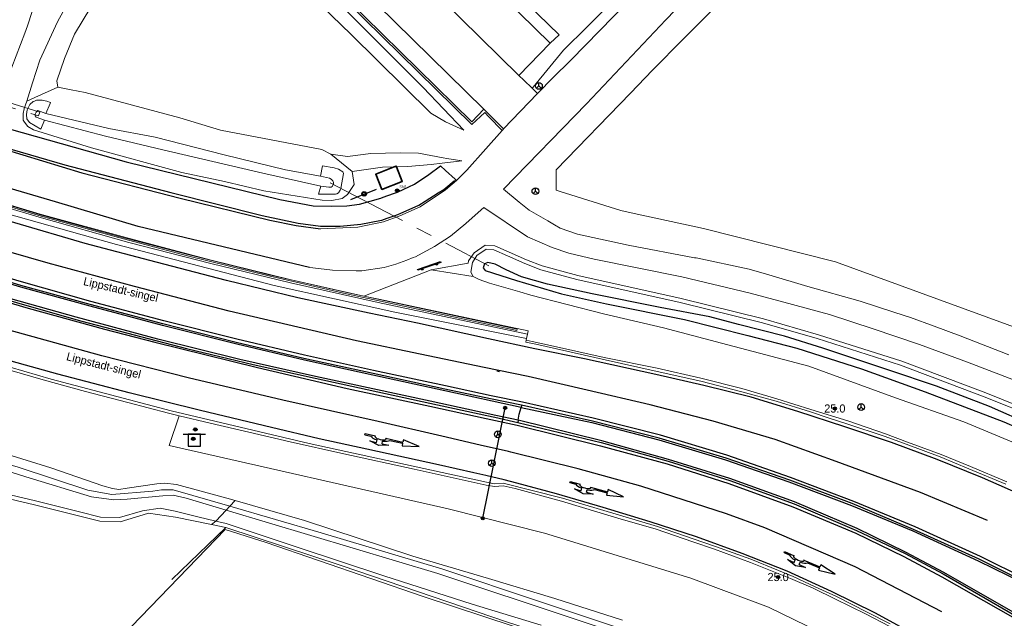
# Model space of a CAD drawing. Header units: metres. Extents: x 169249 to 194689, y 406250 to 412203.
# Tile 16 of 256: x 169779 to 169900, y 406984 to 407058. Entities that reach past the tile are written whole.
import ezdxf
from ezdxf.enums import TextEntityAlignment as Align

# ---------------------------------------------------------------- set-up
doc = ezdxf.new("R2010")
doc.units = ezdxf.units.M
doc.linetypes.add('BGT_NLCS_N264$0$AM-AS', pattern=[16, 10, -2, 2, -2])
doc.layers.get('0').update_dxf_attribs({"linetype": 'CONTINUOUS'})
for name, color, linetype, lineweight in [('BGT_NLCS_N264$0$B-WE-AM-AS_KUNSTWERK_DUIKER-GV', 252, 'BGT_NLCS_N264$0$AM-AS', 18), ('BGT_NLCS_N264$0$B-WE-GW-TALUD_KRUIN-G', 252, 'CONTINUOUS', 18), ('BGT_NLCS_N264$0$B-WE-GW-TALUD_TEEN-G', 252, 'CONTINUOUS', 18), ('BGT_NLCS_N264$0$B-WE-GW-WATERGANG_INSTEEK-G', 252, 'CONTINUOUS', 18), ('BGT_NLCS_N264$0$B-WE-GW-WATERGANG_SLOOT_BODEM-G', 252, 'CONTINUOUS', 18), ('BGT_NLCS_N264$0$B-WE-IE-TERREINAFSCHEIDING_KUNSTMATIG_HEKWERK-G', 252, 'BGT_NLCS_N264$0$IE-TERREINAFSCHEIDING-KUNSTMATIG', 18), ('BGT_NLCS_N264$0$B-WE-KW-KUNSTWERK_GELUIDSWERING_SCHERM-G', 252, 'CONTINUOUS', 18), ('BGT_NLCS_N264$0$B-WE-OG-BREUKLIJN-G', 252, 'CONTINUOUS', 18), ('BGT_NLCS_N264$0$B-WE-OG-TOPOGRAFIE_BEBOUWING-G', 252, 'CONTINUOUS', 35), ('BGT_NLCS_N264$0$B-WE-OG-TOPOGRAFIE_CULTUURSCHEIDING-G', 252, 'CONTINUOUS', 18), ('BGT_NLCS_N264$0$B-WE-OG-TOPOGRAFIE_TERREIN_GROEN_BOS-GV', 252, 'CONTINUOUS', 18), ('BGT_NLCS_N264$0$B-WE-OG-TOPOGRAFIE_TERREIN_ONBEGROEID-GV', 252, 'CONTINUOUS', 18), ('BGT_NLCS_N264$0$B-WE-OG-TOPOGRAFIE_WATER-GV', 252, 'CONTINUOUS', 18), ('BGT_NLCS_N264$0$B-WE-OG-TOPOGRAFIE_WEG_BERM-GV', 252, 'CONTINUOUS', 18), ('BGT_NLCS_N264$0$B-WE-OG-TOPOGRAFIE_WEG_PARKEERPLAATS-G', 252, 'CONTINUOUS', 18), ('BGT_NLCS_N264$0$B-WE-OG-TOPOGRAFIE_WEG_VERHARD-G', 252, 'CONTINUOUS', 18), ('BGT_NLCS_N264$0$B-WE-VW-BEWEGWIJZERING_DRAAGCONSTRUCTIE-S', 252, 'CONTINUOUS', 25), ('BGT_NLCS_N264$0$B-WE-VW-MARKERING_PIJL-S', 252, 'CONTINUOUS', 25), ('BGT_NLCS_N264$0$B-WE-VW-VERKEERSTEKEN_BORD-S', 252, 'CONTINUOUS', 25), ('X-XX-AL-REFERENTIE-G', 7, 'CONTINUOUS', 18)]:
    doc.layers.add(name, color=color, linetype=linetype, lineweight=lineweight)
for name, color, linetype in [('BGT_NLCS_N264$0$B-WE-IE-MEUBILAIR_WEGMEUBILAIR-S', 252, 'CONTINUOUS'), ('BGT_NLCS_N264$0$B-WE-IE-TERREINAFSCHEIDING_KUNSTMATIG_HEKWERK_RASTER-G', 252, 'CONTINUOUS'), ('BGT_NLCS_N264$0$B-WE-OG-TOPOGRAFIE_WATER_SLOOT-GV', 252, 'CONTINUOUS'), ('BGT_NLCS_N264$0$B-WE-OG-TOPOGRAFIE_WEG_RIJWEG-G', 252, 'CONTINUOUS'), ('BGT_NLCS_N264$0$B-WE-OG-TOPOGRAFIE_WEG_VERKEERSEILAND-GV', 252, 'CONTINUOUS'), ('BGT_NLCS_N264$0$B-WE-OG-TOPOGRAFIE_WEG_VOETPAD-G', 252, 'CONTINUOUS'), ('BGT_NLCS_N264$0$B-WE-VH-KANTOPSLUITING-G', 252, 'CONTINUOUS'), ('BGT_NLCS_N264$0$B-WE-VW-BEWEGWIJZERING_DRAAGCONSTRUCTIE_PORTAAL_POER-G', 252, 'CONTINUOUS'), ('BGT_NLCS_N264$0$B-WE-VW-MARKERING-G', 252, 'CONTINUOUS'), ('BGT_NLCS_N264$0$B-WE-VW-VERKEERSTEKEN_DRAAGCONSTRUCTIE-S', 252, 'CONTINUOUS'), ('BGT_NLCS_N264$0$Label_Openbareruimte', 252, 'CONTINUOUS'), ('BGT_NLCS_N264$0$Label_Puntobject', 252, 'CONTINUOUS')]:
    doc.layers.add(name, color=color, linetype=linetype)
doc.styles.add('BGT_NLCS_N264$0$NLCS-ISO', font='NLCS-ISO.ttf')
doc.styles.add('BGT_NLCS_N264$0$STANDARD', font='txt')
doc.linetypes.add('BGT_NLCS_N264$0$IE-TERREINAFSCHEIDING-KUNSTMATIG', pattern='A,4,[82,NLCS.SHX,S=0.75,R=90,X=0,Y=0],4,-2', length=10)

# ---------------------------------------------------------------- blocks, each defined once
blk = doc.blocks.new('BGT_NLCS_N264$0$SIE-WEG_WEGWIJZER-SO')
for q in [(-0.29, -0.29), (0, 0.41), (0.29, -0.29)]:
    blk.add_line((0, 0), q)
blk.add_circle((0, 0), 0.413)
blk = doc.blocks.new('BGT_NLCS_N264$0$SIE-WEG_SCHRIKHEK')
for points in [[(-1.125, 0), (-1.125, 0.1), (-1.5, 0.1), (-1.5, 0)], [(-0.375, 0), (-0.375, 0.1), (-0.75, 0.1), (-0.75, 0)], [(0.375, 0.1), (0, 0.1), (0, 0), (0.375, 0)], [(1.125, 0), (1.125, 0.1), (0.75, 0.1), (0.75, 0)]]:
    blk.add_hatch(color=0).paths.add_polyline_path(points)
at = {"color": 0}
for p, q in [((-1.125, 0), (-1.125, 0.1)), ((-0.75, 0), (-0.75, 0.1)), ((-0.375, 0), (-0.375, 0.1)), ((0, 0.1), (0, 0)), ((0.375, 0.1), (0.375, 0)), ((0.75, 0.1), (0.75, 0)), ((1.125, 0.1), (1.125, 0))]:
    blk.add_line(p, q, dxfattribs=at)
at = {"flags": 128}
for points in [[(-1.5, 0.1), (1.5, 0.1), (1.5, 0), (-1.5, 0)], [(-1.0125, 0.1), (-1.0125, 0.25), (-0.8625, 0.25), (-0.8625, 0.1)], [(0.8625, 0.1), (0.8625, 0.25), (1.0125, 0.25), (1.0125, 0.1)]]:
    blk.add_lwpolyline(points, close=True, dxfattribs=at)
blk = doc.blocks.new('BGT_NLCS_N264$0$SIE-WEG_RECLAMEZUIL-SO')
for p, q in [((-0.194425, 0.194425), (0.194425, 0.194425)), ((-0.194425, -0.194425), (-0.194425, 0.194425)), ((0.194425, -0.194425), (0.194425, 0.194425)), ((-0.194425, -0.194425), (0.194425, -0.194425))]:
    blk.add_line(p, q)
blk.add_circle((0, 0), 0.275)
at = {"style": 'BGT_NLCS_N264$0$NLCS-ISO'}
blk.add_text('R', height=0.275, dxfattribs=at).set_placement((0, 0), align=Align.MIDDLE_CENTER)
blk = doc.blocks.new('BGT_NLCS_N264$0$SVW-VERKEERSTEKEN_BORD_ANWB-SO')
blk.add_line((-1.375, 0), (1.375, 0))
at = {"flags": 128}
blk.add_lwpolyline([(-0.75, 0), (-0.75, -1.5), (0.75, -1.5), (0.75, 0)], close=True, dxfattribs=at)
blk = doc.blocks.new('BGT_NLCS_N264$0$SIE-WEG_STRAATNAAMBORD_PAAL-SO')
blk.add_line((-0.3, 0), (0.3, 0))
for radius in [0.2, 0.0745]:
    blk.add_circle((0, 0), radius)
at = {"style": 'BGT_NLCS_N264$0$NLCS-ISO'}
blk.add_attdef('STRAATNAAMBORD', (0.28, 0.29), '', height=0.35, dxfattribs=at)
blk = doc.blocks.new('BGT_NLCS_N264$0$B-SVW-MARKERING_PIJL_ROTONDE_RD_RA_6.80')
for p, q in [((0, 0.07), (1.29, 0.07)), ((0, -0.07), (0, 0.07)), ((2.61, 0.07), (4.75, 0.07)), ((4.75, 0.37), (4.75, 0.07)), ((6.8, 0), (4.75, 0.37)), ((0, -0.07), (0.77, -0.07)), ((1.95, -0.98), (0.75, -0.68)), ((0.75, -0.68), (1.6, -0.68)), ((1.6, -0.68), (1.6, -0.36)), ((3.15, -0.68), (1.95, -0.98)), ((2.3, -0.68), (2.3, -0.36)), ((2.3, -0.68), (3.15, -0.68)), ((3.13, -0.07), (4.75, -0.07)), ((4.75, -0.38), (6.8, 0)), ((4.75, -0.07), (4.75, -0.38))]:
    blk.add_line(p, q)
for major_axis, ratio, start_param, end_param in [((-0.7, 0), 0.321429, 5.943348, 9.764615), ((-1.2, 0), 0.3125, 6.484543, 7.558013), ((-1.2, 0), 0.3125, 8.14995, 9.22342)]:
    blk.add_ellipse((1.95, 0), major_axis=major_axis, ratio=ratio, start_param=start_param, end_param=end_param)
blk = doc.blocks.new('BGT_NLCS_N264$0$SIE-WEG_PAAL_ALGEMEEN_TYPE_02-SO')
at = {"ltscale": 0.5}
h = blk.add_hatch(color=256, dxfattribs=at)
h.paths.add_polyline_path([(0, 0), (0.1875, 0, 0.41421356), (0, 0.1875)])
h.paths.add_polyline_path([(0, -0.1875), (0, 0), (-0.1875, 0, 0.41421356)])
for p, q in [((-0.1875, 0), (0.1875, 0)), ((0, -0.1875), (0, 0.1875))]:
    blk.add_line(p, q, dxfattribs=at)
blk.add_circle((0, 0), 0.1875, dxfattribs=at)
blk = doc.blocks.new('BGT_NLCS_N264$0$SIE-WEG_VERKEERSBORD_PAAL-SO')
blk.add_line((-0.3, 0), (0.3, 0))
for radius in [0.2, 0.0745]:
    blk.add_circle((0, 0), radius)
blk = doc.blocks.new('BGT_NLCS_N264$0$SIE-WEG_PAAL_ALGEMEEN_TYPE_01-SO')
h = blk.add_hatch(color=256)
edge = h.paths.add_edge_path()
edge.add_arc((0, 0), 0.188, 0, 360)
at = {"ltscale": 0.5}
blk.add_circle((0, 0), 0.188, dxfattribs=at)
blk = doc.blocks.new('BGT_NLCS_N264')
at = {"layer": 'BGT_NLCS_N264$0$B-WE-AM-AS_KUNSTWERK_DUIKER-GV'}
blk.add_line((169817.39, 407037.89, 10.4), (169836.86, 407027.69, 10.39), dxfattribs=at)
blk.add_polyline3d([(169781.72, 407046.57, 9.83), (169750.17, 407056.18, 9.58), (169750.03, 407055.7, 9.58), (169781.57, 407046.09, 9.83), (169781.72, 407046.57, 9.83)], dxfattribs=at)
at = {"layer": 'BGT_NLCS_N264$0$B-WE-GW-TALUD_KRUIN-G'}
for points in [[(169833.8, 407044.34, 12.52), (169831.54, 407045.36, 13.12), (169829.74, 407046.41, 13.42), (169819.92, 407056.13, 13.5), (169797.55, 407077.72, 13.47), (169796.4, 407078.75, 13.36), (169795.9, 407079.18, 13.29), (169795.57, 407079.1, 13.3), (169790.94, 407064.41, 13.06), (169788.93, 407061.04, 12.78), (169785.99, 407056.11, 12.36), (169784.77, 407053.16, 12.33), (169783.82, 407050.41, 12.22), (169783.95, 407049.63, 12.19)], [(169833.54, 407040.58, 12.06), (169831.68, 407040.87, 12.38), (169831.25, 407040.93, 12.45), (169828.22, 407041.51, 12.81), (169825.97, 407041.58, 12.92), (169822.38, 407041.47, 12.66), (169819.49, 407041.11, 12.36), (169817.46, 407041.4, 12.14)]]:
    blk.add_polyline3d(points, dxfattribs=at)
at = {"layer": 'BGT_NLCS_N264$0$B-WE-GW-TALUD_TEEN-G'}
blk.add_line((169825.23, 407039.83, 11.95), (169825.53, 407039.84, 11.96), dxfattribs=at)
for points in [[(169794.23, 407081.32, 12.49), (169794.56, 407081.74, 12.53), (169795.16, 407082.51, 12.59), (169795.66, 407082.45, 12.6), (169796.44, 407081.99, 12.6), (169815.82, 407062.58, 12.61), (169828.79, 407049.6, 12.57), (169833.8, 407044.34, 12.52)], [(169780.13, 407047.92, 11.12), (169780.85, 407050.17, 11.13), (169781.73, 407052.95, 11.22), (169783.91, 407057.63, 11.33), (169785.05, 407059.72, 11.4)], [(169825.53, 407039.84, 11.96), (169826.92, 407039.87, 12.02), (169829.76, 407040.14, 12.1), (169831.11, 407040.3, 12.09), (169833.54, 407040.58, 12.06)], [(169820.08, 407039.28, 11.77), (169823.82, 407039.79, 11.9), (169825.23, 407039.83, 11.95)]]:
    blk.add_polyline3d(points, dxfattribs=at)
at = {"layer": 'BGT_NLCS_N264$0$B-WE-GW-WATERGANG_INSTEEK-G'}
for p, q in [((169816.34, 407041.95, 12.3), (169817.46, 407041.4, 12.14)), ((169817.46, 407041.4, 12.14), (169820.08, 407039.28, 11.77))]:
    blk.add_line(p, q, dxfattribs=at)
for points in [[(169780.13, 407047.92, 11.12), (169781.13, 407048.36, 11.39), (169783.95, 407049.63, 12.19)], [(169783.95, 407049.63, 12.19), (169785.57, 407049.31, 12.31), (169787.28, 407048.98, 12.44), (169798.92, 407045.85, 12.39), (169803.93, 407044.34, 12.36), (169816.34, 407041.95, 12.3)], [(169820.08, 407039.28, 11.77), (169820.31, 407037.69, 11.73), (169819.52, 407036.43, 11.73), (169818.83, 407035.97, 11.72), (169817.6, 407035.7, 11.72), (169816.4, 407035.74, 11.67), (169809.25, 407036.89, 11.51), (169804.4, 407038.04, 11.45), (169799.16, 407039.15, 11.33), (169788.08, 407042.18, 11.22), (169780.94, 407044.39, 11.09), (169780.24, 407044.78, 11.05), (169779.85, 407045.33, 10.99), (169779.67, 407045.57, 10.97), (169779.67, 407046.07, 10.94), (169779.67, 407046.39, 10.92), (169779.8, 407046.96, 10.94), (169779.82, 407047.02, 10.95), (169780.13, 407047.92, 11.12)]]:
    blk.add_polyline3d(points, dxfattribs=at)
at = {"layer": 'BGT_NLCS_N264$0$B-WE-GW-WATERGANG_SLOOT_BODEM-G'}
blk.add_line((169804.59, 406997.69, 10.32), (169805.04, 406998.16, 10.42), dxfattribs=at)
for points in [[(169816.18, 407038.71, 10.55), (169811.9, 407039.49, 10.55), (169804.37, 407041.32, 10.54), (169795.88, 407043.49, 10.42), (169790.22, 407044.54, 10.22), (169782.46, 407046.4, 10.12)], [(169782.32, 407045.58, 10.05), (169789.78, 407043.62, 10.16), (169796.83, 407041.92, 10.36), (169809.12, 407039.05, 10.44), (169816.23, 407037.45, 10.53)]]:
    blk.add_polyline3d(points, dxfattribs=at)
at = {"layer": 'BGT_NLCS_N264$0$B-WE-IE-TERREINAFSCHEIDING_KUNSTMATIG_HEKWERK-G'}
for p, q in [((169804.58, 406995.57, 12.39), (169797.94, 406989.18, 12.34)), ((169802.81, 406995.93, 12.39), (169804.58, 406995.57, 12.39))]:
    blk.add_line(p, q, dxfattribs=at)
for points in [[(169879.23, 407074.38, 12.45), (169877.39, 407072.47, 12.45), (169874.55, 407069.68, 12.5), (169872.1, 407067.09, 12.47), (169863.75, 407058.54, 12.34), (169860.77, 407055.54, 12.26), (169856.96, 407051.69, 12.17), (169854.24, 407048.88, 12.06), (169845.13, 407039.49, 11.85), (169845.13, 407039.38, 11.85), (169845.12, 407038.68, 11.84), (169845.1, 407036.97, 11.81), (169845.62, 407036.81, 11.79), (169853.06, 407034.47, 11.57), (169854.71, 407034.11, 11.56), (169863.2, 407032.26, 11.5), (169879.4, 407028.17, 11.67), (169908.21, 407017.65, 11.87)], [(169795.09, 406997.3, 12.4), (169798.39, 406996.84, 12.39), (169802.81, 406995.93, 12.39)], [(169804.58, 406995.57, 12.39), (169818.86, 406990.86, 12.41), (169839.15, 406983.94, 12.54), (169854.9, 406978.85, 12.54), (169861.11, 406976.51, 12.79)]]:
    blk.add_polyline3d(points, dxfattribs=at)
at = {"layer": 'BGT_NLCS_N264$0$B-WE-IE-TERREINAFSCHEIDING_KUNSTMATIG_HEKWERK_RASTER-G'}
blk.add_line((169819.9, 407035.83, 11.9), (169823.07, 407037.11, 12.04), dxfattribs=at)
at = {"layer": 'BGT_NLCS_N264$0$B-WE-KW-KUNSTWERK_GELUIDSWERING_SCHERM-G'}
for points in [[(169841.61, 407019.3, 11.41), (169823.26, 407023.18, 11.05), (169812.5, 407025.58, 10.97), (169802.71, 407027.96, 10.9), (169792.64, 407030.57, 10.68), (169781.65, 407033.66, 10.66), (169768.47, 407037.6, 10.65), (169754.64, 407042.09, 10.64), (169741.73, 407046.62, 10.63), (169736.6, 407048.53, 10.8), (169731.39, 407050.49, 10.63)], [(169768.59, 407037.99, 10.96), (169781.77, 407034.04, 11.1), (169792.75, 407031.05, 11.25), (169802.77, 407028.37, 11.41), (169812.59, 407025.97, 11.57), (169821.52, 407023.98, 11.64)], [(169821.52, 407023.98, 11.64), (169823.35, 407023.58, 11.66), (169839.54, 407020.15, 11.44), (169841.7, 407019.69, 11.41), (169841.61, 407019.3, 11.41)]]:
    blk.add_polyline3d(points, dxfattribs=at)
at = {"layer": 'BGT_NLCS_N264$0$B-WE-OG-BREUKLIJN-G'}
blk.add_polyline3d([(169799.89, 407029.08, 11.78), (169791.43, 407031.3, 11.7), (169781.94, 407033.92, 11.66), (169768.57, 407037.98, 11.66), (169755.48, 407042.19, 11.6), (169750.58, 407043.85, 11.6), (169741.86, 407046.92, 11.58), (169732.75, 407050.3, 11.55), (169732.7, 407050.16, 11.55), (169741.8, 407046.71, 11.58), (169750.53, 407043.71, 11.6), (169762.82, 407039.63, 11.6), (169773.92, 407036.18, 11.66), (169781.9, 407033.77, 11.66), (169791.39, 407031.16, 11.7), (169799.86, 407028.93, 11.78), (169809.84, 407026.44, 11.91), (169819.39, 407024.26, 11.96), (169840.3, 407019.74, 12.19), (169840.33, 407019.89, 12.19), (169819.42, 407024.4, 11.96), (169809.87, 407026.59, 11.91), (169799.89, 407029.08, 11.78)], dxfattribs=at)
at = {"layer": 'BGT_NLCS_N264$0$B-WE-OG-TOPOGRAFIE_BEBOUWING-G'}
for points in [[(169825.53, 407039.84, 12.02), (169825.49, 407039.93, 12.03), (169825.23, 407039.83, 12.03)], [(169825.23, 407039.83, 12.03), (169822.98, 407038.94, 12), (169823.73, 407037.06, 11.9), (169826.23, 407038.05, 11.94), (169825.53, 407039.84, 12.02)]]:
    blk.add_polyline3d(points, dxfattribs=at)
at = {"layer": 'BGT_NLCS_N264$0$B-WE-OG-TOPOGRAFIE_CULTUURSCHEIDING-G'}
for points in [[(169868.22, 407087.41, 12.62), (169872.27, 407084.48, 12.63), (169872.66, 407083.57, 12.64), (169872.75, 407083.38, 12.64), (169872.42, 407082.32, 12.68), (169871.02, 407080.39, 12.62), (169864.73, 407072.93, 12.58), (169860.97, 407069.57, 12.56), (169856.22, 407064.65, 12.44), (169851.97, 407060.07, 12.43), (169848.94, 407057.05, 12.44)], [(169848.94, 407057.05, 12.44), (169846.04, 407054.15, 12.46), (169842.3, 407049.62, 12.25), (169842.18, 407049.48, 12.24)]]:
    blk.add_polyline3d(points, dxfattribs=at)
at = {"layer": 'BGT_NLCS_N264$0$B-WE-OG-TOPOGRAFIE_TERREIN_GROEN_BOS-GV'}
blk.add_polyline3d([(169791.58, 406996.27, 12.19), (169789.11, 406996.33, 12.14), (169786.49, 406996.98, 12.1), (169781.09, 406998.34, 12.05), (169774.27, 406999.93, 12.3), (169769.69, 407001.44, 12.31), (169765.88, 407002.68, 12.33), (169763.69, 407003.39, 12.34), (169763.9, 407003.84, 12.34)], dxfattribs=at)
at = {"layer": 'BGT_NLCS_N264$0$B-WE-OG-TOPOGRAFIE_TERREIN_ONBEGROEID-GV', "linetype": 'Continuous'}
blk.add_polyline3d([(169795.09, 406997.3, 12.4), (169794.43, 406997.12, 12.21), (169791.58, 406996.27, 12.19)], dxfattribs=at)
at = {"layer": 'BGT_NLCS_N264$0$B-WE-OG-TOPOGRAFIE_WATER-GV'}
for p, q in [((169805.04, 406998.16, 10.42), (169805.71, 406998.88, 10.83)), ((169803.33, 406996.35, 12.24), (169804.59, 406997.69, 10.32))]:
    blk.add_line(p, q, dxfattribs=at)
for points in [[(169837.47, 407029.67, 11.53), (169836.54, 407029.73, 11.58), (169835.4, 407028.94, 11.62), (169834.83, 407028.11, 11.59), (169834.65, 407026.91, 11.52), (169834.94, 407026.37, 11.44)], [(169925.55, 406995.03, 12.43), (169926.2, 406995.43, 12.44), (169926.76, 406995.83, 12.43), (169927.01, 406996.01, 12.42), (169927.38, 406996.67, 12.38), (169927.33, 406997.34, 12.35), (169927.03, 406997.71, 12.3), (169926.06, 406998.84, 12.17), (169924.94, 406999.49, 12.12), (169923.56, 407000.03, 12.03), (169918.79, 407002.13, 11.95), (169913.73, 407004.79, 11.86), (169904.26, 407008.97, 11.74), (169897.68, 407011.61, 11.74), (169887.4, 407015.49, 11.57), (169877.16, 407018.75, 11.44), (169870.44, 407020.7, 11.44), (169860.34, 407023.2, 11.35), (169847.67, 407026.02, 11.37), (169843.24, 407027.19, 11.41), (169841.27, 407027.97, 11.45), (169839.14, 407028.91, 11.51), (169837.47, 407029.67, 11.53)], [(169834.94, 407026.37, 11.44), (169835.67, 407026, 11.4), (169836.92, 407025.57, 11.39), (169840.64, 407024.49, 11.42), (169842.01, 407024.09, 11.44), (169850.94, 407021.79, 11.52), (169858.29, 407020.06, 11.64), (169865.41, 407018.2, 11.76), (169876.12, 407015.36, 11.87), (169886.77, 407011.48, 12.02), (169895.17, 407008.52, 12.1), (169902.06, 407005.68, 12.17), (169906.78, 407003.72, 12.18), (169912.24, 407000.91, 12.23), (169919.7, 406997.4, 12.34), (169923.51, 406995.62, 12.36), (169924.59, 406995.04, 12.38), (169925.55, 406995.03, 12.43)], [(169805.71, 406998.88, 10.83), (169804.67, 406999.18, 10.82), (169798.5, 407000.85, 10.75), (169797.09, 407001.02, 10.75), (169796.1, 407000.92, 10.74), (169792.46, 407000.38, 10.69), (169791.42, 407000.24, 10.62), (169790.67, 407000.34, 10.61), (169789.46, 407000.68, 10.6), (169783.09, 407002.89, 10.55), (169775.93, 407005.1, 10.55), (169770.21, 407006.95, 10.59), (169767.09, 407007.98, 10.74), (169765.15, 407009.16, 10.71), (169764.49, 407009.3, 10.87), (169763.76, 407009.28, 10.84), (169763.05, 407009.21, 11.04)], [(169765.36, 407007.85, 10.07), (169766.28, 407007.27, 10.25), (169767.73, 407006.59, 10.25), (169770.08, 407005.59, 10.12), (169779.08, 407002.95, 10.37), (169787.62, 407000.16, 10.37), (169790.58, 406999.61, 10.37), (169795.59, 407000.01, 10.37), (169796.65, 407000.18, 10.37), (169798.11, 407000.19, 10.37), (169805.04, 406998.16, 10.42)], [(169804.59, 406997.69, 10.32), (169799.71, 406999.15, 10.27), (169798.09, 406999.52, 10.26), (169796.85, 406999.45, 10.26), (169792.44, 406999.04, 10.26), (169790.83, 406998.95, 10.26), (169788.09, 406999.31, 10.26), (169780.01, 407001.76, 10.04), (169771.57, 407004.45, 10.04), (169768.18, 407005.64, 10.03), (169765.05, 407007.13, 10.08)], [(169763.9, 407003.84, 12.34), (169766.04, 407003.16, 12.33), (169769.84, 407001.92, 12.31), (169774.41, 407000.41, 12.3), (169781.21, 406998.82, 12.05), (169786.62, 406997.47, 12.1), (169789.17, 406996.82, 12.14), (169791.51, 406996.78, 12.19), (169794.32, 406997.61, 12.21), (169796.51, 406997.93, 12.23), (169798.34, 406997.55, 12.23), (169801.14, 406996.88, 12.23), (169803.33, 406996.35, 12.24)], [(169803.33, 406996.35, 12.24), (169804.62, 406996.04, 12.24), (169813.45, 406993.12, 12.31), (169823.96, 406989.61, 12.31), (169834.8, 406986.15, 12.4), (169843.26, 406983.55, 12.45)], [(169853.25, 406984.18, 11.47), (169844.96, 406986.83, 11.39), (169836.82, 406989.29, 11.25), (169827.52, 406992.04, 11.07), (169814.22, 406996.42, 10.95), (169805.71, 406998.88, 10.83)], [(169805.04, 406998.16, 10.42), (169816.26, 406994.89, 10.5), (169831.22, 406990.46, 10.82), (169842.95, 406986.51, 11.11), (169851.17, 406983.79, 11.11), (169861.14, 406980.46, 11.11), (169868.03, 406977.81, 11.12), (169874.14, 406975.33, 11.04), (169880.94, 406972.27, 11.04), (169891.69, 406967.11, 11.04), (169896.73, 406964.55, 11.04), (169898.06, 406963.78, 10.9), (169898.1, 406963.52, 10.9), (169897.51, 406963.25, 10.89), (169881.52, 406970.88, 10.9), (169874, 406974.59, 10.85), (169864.02, 406978.74, 10.84), (169847.47, 406984.3, 10.73), (169830.58, 406989.92, 10.61), (169804.59, 406997.69, 10.32)]]:
    blk.add_polyline3d(points, dxfattribs=at)
at = {"layer": 'BGT_NLCS_N264$0$B-WE-OG-TOPOGRAFIE_WATER_SLOOT-GV'}
for points in [[(169836.42, 407027.12, 10.49), (169840.27, 407025.87, 10.49), (169845.76, 407024.24, 10.49), (169851.29, 407023.02, 10.49), (169860.89, 407021.09, 10.49), (169868.66, 407019.14, 10.57), (169874.67, 407017.56, 10.63), (169882.62, 407015.04, 10.73), (169890.43, 407012.21, 10.73), (169900.09, 407008.54, 10.88), (169905.11, 407006.32, 11.01)], [(169903.53, 407008.12, 11.12), (169898.3, 407010.43, 11.07), (169891.81, 407012.9, 11.08), (169885.95, 407014.89, 11.01), (169877.84, 407017.57, 10.92), (169873.16, 407019.05, 10.83), (169867.52, 407020.48, 10.77), (169863.98, 407021.42, 10.71), (169857.89, 407022.58, 10.71), (169849.54, 407024.24, 10.71), (169844.05, 407025.43, 10.71), (169840.86, 407026.32, 10.63), (169839, 407027.21, 10.56), (169837.65, 407027.88, 10.49), (169836.75, 407028.08, 10.49), (169836.34, 407027.92, 10.49), (169836.14, 407027.45, 10.49), (169836.42, 407027.12, 10.49)]]:
    blk.add_polyline3d(points, dxfattribs=at)
at = {"layer": 'BGT_NLCS_N264$0$B-WE-OG-TOPOGRAFIE_WEG_BERM-GV'}
for p, q in [((169821.52, 407023.98, 11.64), (169829.77, 407027.19, 11.8)), ((169834.94, 407026.37, 11.44), (169829.77, 407027.19, 11.8)), ((169841.49, 407018.75, 11.44), (169841.45, 407018.55, 11.46)), ((169841.61, 407019.3, 11.41), (169841.49, 407018.75, 11.44)), ((169803.33, 406996.35, 12.24), (169802.81, 406995.93, 12.39))]:
    blk.add_line(p, q, dxfattribs=at)
for points in [[(169730.94, 407049.92, 10.68), (169736.35, 407047.84, 10.75), (169744.67, 407044.82, 10.68), (169751.53, 407042.49, 10.77), (169758.64, 407040.07, 10.76), (169767.43, 407037.35, 10.8), (169777.47, 407034.14, 10.72), (169791.15, 407030.29, 10.85), (169810.52, 407025.26, 11.14), (169825.33, 407022, 11.17), (169841.49, 407018.75, 11.44)], [(169886.11, 406983.72, 12.06), (169883.3, 406985.17, 12.05), (169879.52, 406987.07, 11.96), (169876.91, 406988.26, 11.96), (169874.21, 406989.56, 11.93), (169872.43, 406990.28, 11.91), (169869.01, 406991.67, 11.86), (169864.67, 406993.22, 11.78), (169861.92, 406994.18, 11.78), (169857.54, 406995.68, 11.67), (169845.9, 406999.16, 11.55), (169838.63, 407001, 11.51), (169837.49, 407000.92, 11.4), (169814.78, 407005.88, 11.19), (169797.87, 407009.9, 11.04), (169783.12, 407013.76, 10.87), (169764.61, 407019.16, 10.77)], [(169829.77, 407027.19, 11.8), (169834.32, 407028.02, 11.57), (169834.36, 407028.3, 11.59), (169835.04, 407029.3, 11.62), (169836.39, 407030.24, 11.58), (169837.59, 407030.16, 11.53), (169839.35, 407029.37, 11.51), (169841.46, 407028.43, 11.45), (169843.4, 407027.67, 11.41), (169847.79, 407026.51, 11.37), (169860.45, 407023.68, 11.35), (169870.57, 407021.18, 11.44), (169877.31, 407019.23, 11.44), (169887.56, 407015.97, 11.57), (169897.87, 407012.08, 11.74), (169904.45, 407009.43, 11.74)], [(169760.57, 407020.09, 10.88), (169762.21, 407019.61, 10.87), (169767.47, 407017.95, 10.85), (169773.92, 407016.06, 10.9), (169782.14, 407013.7, 10.94), (169787.34, 407012.24, 11), (169792.54, 407010.9, 11.06), (169797.52, 407009.59, 11.11), (169798.84, 407009.27, 11.13)], [(169841.45, 407018.55, 11.46), (169841.4, 407018.32, 11.47), (169842.63, 407018.05, 11.47), (169851.15, 407016.16, 11.47), (169857.5, 407014.7, 11.68), (169862.88, 407013.53, 11.73), (169867.9, 407012.23, 11.8), (169872.14, 407011.06, 11.86), (169876.35, 407009.78, 11.89), (169878.65, 407009, 11.91), (169880.81, 407008.27, 11.92), (169885.51, 407006.74, 11.98), (169888.09, 407005.77, 12.01), (169892.28, 407004.23, 12.04), (169895.78, 407002.75, 12.09), (169900.32, 407000.87, 12.15)], [(169841.45, 407018.55, 11.46), (169842.17, 407018.41, 11.51), (169844.07, 407017.98, 11.62), (169851.03, 407016.43, 11.7), (169857.51, 407015.12, 11.78), (169862.86, 407013.9, 11.84), (169867.92, 407012.62, 11.89), (169872.2, 407011.36, 11.94), (169876.4, 407010.05, 11.97), (169880.92, 407008.66, 12.04), (169885.55, 407007.05, 12.08), (169888.26, 407006.05, 12.12), (169892.39, 407004.52, 12.16), (169895.97, 407003.04, 12.19), (169900.45, 407001.15, 12.24)], [(169798.84, 407009.27, 11.13), (169797.62, 407005.63, 11.06), (169831.85, 406997.84, 11.45), (169843.67, 406994.88, 11.57), (169861.65, 406989.35, 11.84), (169871.2, 406985.76, 11.93), (169883.81, 406979.64, 12.12), (169896.36, 406972.61, 12.29), (169902.75, 406968.89, 12.39), (169908.09, 406965.58, 12.51), (169909.62, 406963.99, 12.58), (169910.13, 406963.22, 12.66)], [(169901.4, 406974.72, 12.43), (169896.64, 406977.41, 12.37), (169889.22, 406981.71, 12.24), (169886.08, 406983.41, 12.2), (169883.08, 406984.94, 12.16), (169879.43, 406986.76, 12.12), (169876.67, 406988.09, 12.09), (169873.89, 406989.29, 12.04), (169868.96, 406991.28, 11.96), (169864.55, 406992.91, 11.9), (169861.89, 406993.8, 11.85), (169857.38, 406995.34, 11.84), (169852.67, 406996.71, 11.81), (169845.77, 406998.79, 11.68), (169840.09, 407000.34, 11.6), (169838.62, 407000.67, 11.59), (169837.54, 407000.59, 11.59), (169836.52, 407000.74, 11.54), (169827.67, 407002.71, 11.43), (169819.06, 407004.61, 11.34), (169812.46, 407006.09, 11.27), (169807.38, 407007.28, 11.2), (169802.66, 407008.36, 11.18), (169798.84, 407009.27, 11.13)]]:
    blk.add_polyline3d(points, dxfattribs=at)
at = {"layer": 'BGT_NLCS_N264$0$B-WE-OG-TOPOGRAFIE_WEG_PARKEERPLAATS-G'}
blk.add_line((169840.55, 407051.04, 12.39), (169844.37, 407055.02, 12.48), dxfattribs=at)
for points in [[(169795.23, 407084.21, 12.34), (169795.2, 407084.24, 12.34), (169806.69, 407128.74, 12.29), (169806.94, 407128.99, 12.29), (169815.12, 407137.21, 12.27), (169816.66, 407135.77, 12.28), (169808.73, 407127.5, 12.29), (169797.67, 407084.86, 12.29), (169823.16, 407059.76, 12.41), (169836.25, 407046.94, 12.29)], [(169844.37, 407055.02, 12.48), (169808.64, 407090.02, 12.57), (169804.95, 407086.09, 12.57), (169840.55, 407051.04, 12.39)], [(169836.25, 407046.94, 12.29), (169834.75, 407045.35, 12.34), (169795.23, 407084.21, 12.34)]]:
    blk.add_polyline3d(points, dxfattribs=at)
at = {"layer": 'BGT_NLCS_N264$0$B-WE-OG-TOPOGRAFIE_WEG_RIJWEG-G'}
for points in [[(169814.83, 407027.49, 11.64), (169793.81, 407032.53, 11.22), (169783.65, 407035.53, 11.09), (169771.8, 407039.04, 10.94), (169767.65, 407040.27, 10.89), (169763.2, 407041.69, 10.9), (169762.96, 407041.77, 10.9), (169756.85, 407043.8, 10.85)], [(169777.22, 407042.06, 10.97), (169786.88, 407039.12, 11.11), (169798.98, 407035.99, 11.35), (169809.95, 407033.3, 11.5), (169813.21, 407032.62, 11.51), (169816.19, 407032.23, 11.59)]]:
    blk.add_polyline3d(points, dxfattribs=at)
at = {"layer": 'BGT_NLCS_N264$0$B-WE-OG-TOPOGRAFIE_WEG_VERHARD-G'}
for p, q in [((169838.67, 407044.49, 12.05), (169842.84, 407048.85, 12.18)), ((169842.84, 407048.85, 12.18), (169842.18, 407049.48, 12.24)), ((169781.29, 407045.94, 10.1), (169782.32, 407045.58, 10.05))]:
    blk.add_line(p, q, dxfattribs=at)
for points in [[(169776.29, 407042.35, 10.96), (169776.2, 407042.44, 10.96), (169775.66, 407042.98, 11), (169775.46, 407043.46, 10.99), (169775.39, 407044.03, 10.99), (169775.45, 407044.68, 10.95), (169775.96, 407046.02, 10.99), (169777.22, 407049.3, 11.07), (169779.89, 407056.25, 11.25), (169780.23, 407057.14, 11.27), (169780.35, 407057.52, 11.28), (169781.8, 407062.18, 11.41), (169783.62, 407069.33, 11.63), (169786.37, 407080.8, 11.97), (169788.96, 407092.42, 12.32), (169791.83, 407104.16, 12.63), (169792.71, 407107.75, 12.73), (169796.98, 407125.27, 13.29), (169800.02, 407138.34, 13.53)], [(169842.84, 407048.85, 12.18), (169842.97, 407048.98, 12.18), (169844.69, 407050.71, 12.2), (169846.97, 407052.99, 12.22), (169867.83, 407074.4, 12.58), (169872.83, 407079.7, 12.58)], [(169900.7, 407016.77, 11.81), (169894.73, 407019.08, 11.76), (169891.51, 407020.28, 11.74), (169888.62, 407021.36, 11.73), (169886.7, 407021.97, 11.72), (169882.45, 407023.33, 11.68), (169876.01, 407025.14, 11.64), (169871.21, 407026.57, 11.63), (169868.83, 407027.28, 11.62), (169862.29, 407028.65, 11.52), (169862.11, 407028.68, 11.52), (169853.94, 407030.24, 11.51), (169847.73, 407031.56, 11.57), (169845.6, 407032.32, 11.64), (169844.91, 407032.73, 11.66), (169844.08, 407033.23, 11.68), (169841.8, 407034.52, 11.74), (169840.58, 407035.52, 11.78), (169838.65, 407037.11, 11.85), (169848.83, 407047.56, 12.03), (169858.6, 407057.89, 12.27), (169869.08, 407068.8, 12.41), (169876.24, 407076.33, 12.47)], [(169840.28, 407061.11, 12.73), (169845.49, 407056.04, 12.57), (169844.37, 407055.02, 12.48)], [(169842.18, 407049.48, 12.24), (169841.14, 407050.48, 12.34), (169840.55, 407051.04, 12.39)], [(169782.32, 407045.58, 10.05), (169781.84, 407044.46, 10.82), (169780.45, 407045.27, 10.84), (169780.12, 407045.75, 10.84), (169780.08, 407046.26, 10.84), (169780.16, 407046.84, 10.86), (169780.5, 407047.49, 10.9), (169780.92, 407047.86, 10.9), (169781.06, 407047.91, 10.9), (169781.34, 407048.03, 10.9), (169782, 407048.04, 10.9), (169782.61, 407047.9, 10.9), (169783.06, 407047.72, 10.87), (169783.01, 407047.63, 10.81), (169782.46, 407046.4, 10.12)], [(169782.46, 407046.4, 10.12), (169781.49, 407046.75, 10.1), (169781.28, 407046.56, 10.1), (169781.17, 407046.32, 10.1), (169781.18, 407046.12, 10.1), (169781.29, 407045.94, 10.1)], [(169838.67, 407044.49, 12.05), (169837.02, 407046.16, 12.21), (169836.25, 407046.94, 12.29)], [(169832.89, 407038.18, 11.88), (169834.15, 407039.45, 11.91), (169836.48, 407042.05, 12.02), (169838.5, 407044.3, 12.11)], [(169838.5, 407044.3, 12.11), (169838.62, 407044.43, 12.07), (169838.67, 407044.49, 12.05)], [(169816.18, 407038.71, 10.55), (169816.43, 407039.95, 11.22), (169817.88, 407039.73, 11.28), (169818.38, 407039.54, 11.3), (169818.95, 407039.21, 11.31), (169819.01, 407039.03, 11.31), (169818.68, 407037.19, 11.23), (169818.62, 407036.98, 11.25), (169818.41, 407036.66, 11.26), (169818.19, 407036.52, 11.25), (169818.01, 407036.47, 11.26), (169815.95, 407036.49, 11.25), (169816.23, 407037.45, 10.53)], [(169817.78, 407037.71, 10.56), (169817.77, 407037.91, 10.56), (169817.7, 407038.11, 10.56), (169817.49, 407038.33, 10.57), (169817.3, 407038.46, 10.57), (169816.18, 407038.71, 10.55)], [(169816.19, 407032.23, 11.59), (169820.77, 407032.44, 11.62), (169823.94, 407033.09, 11.68), (169825.91, 407033.81, 11.74), (169828.41, 407034.94, 11.77), (169831.52, 407037.03, 11.87), (169832.89, 407038.18, 11.88)], [(169816.23, 407037.45, 10.53), (169817.21, 407037.34, 10.55), (169817.48, 407037.34, 10.56), (169817.63, 407037.44, 10.56), (169817.78, 407037.71, 10.56)], [(169814.83, 407027.49, 11.64), (169815.26, 407027.45, 11.64), (169817.66, 407027.17, 11.66), (169820.58, 407027.09, 11.59), (169821.25, 407027.07, 11.57), (169824.01, 407027.47, 11.69), (169825.45, 407027.89, 11.75), (169826.78, 407028.4, 11.78), (169827.55, 407028.7, 11.79), (169827.84, 407028.81, 11.8), (169828.2, 407029, 11.79), (169830.2, 407030.07, 11.78), (169832.15, 407031.34, 11.78), (169834.05, 407032.87, 11.79), (169834.08, 407032.91, 11.79), (169836.26, 407034.83, 11.8), (169841.61, 407031.26, 11.64), (169844.63, 407029.94, 11.55), (169846.67, 407029.23, 11.53), (169849.8, 407028.52, 11.43), (169860.56, 407026.34, 11.45), (169868.92, 407024.34, 11.52), (169873.06, 407023.24, 11.53), (169878.66, 407021.71, 11.54), (169884.05, 407019.95, 11.6), (169889.74, 407018.04, 11.67), (169895.62, 407015.87, 11.74), (169902.31, 407013.27, 11.8)], [(169786.11, 406976.28, 12.31), (169804.47, 406995.3, 12.33), (169809.53, 406993.73, 12.32), (169828.79, 406987.09, 12.52), (169858.23, 406977.39, 12.52), (169860.24, 406975.02, 12.52), (169849.2, 406963.55, 12.53)]]:
    blk.add_polyline3d(points, dxfattribs=at)
at = {"layer": 'BGT_NLCS_N264$0$B-WE-OG-TOPOGRAFIE_WEG_VERKEERSEILAND-GV'}
for p, q in [((169840.86, 407010.58, 11.69), (169840.81, 407010.3, 11.82)), ((169840.47, 407008.72, 11.77), (169840.41, 407008.47, 11.63))]:
    blk.add_line(p, q, dxfattribs=at)
for points in [[(169840.81, 407010.3, 11.82), (169831.45, 407012.35, 11.68), (169822.61, 407014.25, 11.58), (169814.21, 407016.09, 11.49), (169805.9, 407018.06, 11.41), (169796.81, 407020.36, 11.31), (169787.91, 407022.72, 11.22), (169779.41, 407025.07, 11.13), (169771, 407027.58, 11.08), (169765.05, 407029.42, 11.1), (169759.48, 407031.15, 11.08), (169749.55, 407034.42, 11.09), (169745.34, 407035.89, 11.07), (169731.02, 407041.02, 11.04), (169719.44, 407045.52, 10.92), (169711.37, 407048.79, 10.85), (169707.74, 407050.28, 10.81), (169706.63, 407050.73, 10.79), (169698.8, 407053.99, 10.68), (169694.05, 407056, 10.62), (169691.68, 407057.01, 10.61)], [(169840.86, 407010.58, 11.69), (169837.07, 407011.37, 11.57), (169831.45, 407012.54, 11.56), (169822.64, 407014.46, 11.47), (169814.14, 407016.32, 11.36), (169805.82, 407018.28, 11.29), (169796.84, 407020.55, 11.2), (169787.9, 407022.94, 11.09), (169779.42, 407025.29, 11.04), (169771.03, 407027.8, 10.96), (169765.13, 407029.6, 10.89), (169763.09, 407030.22, 10.88), (169759.54, 407031.36, 10.89), (169755.79, 407032.58, 10.92), (169752.05, 407033.8, 10.86), (169746.31, 407035.72, 10.89), (169738.83, 407038.39, 10.89), (169732.2, 407040.81, 10.87), (169728.81, 407042.1, 10.86), (169725.12, 407043.47, 10.82), (169719.49, 407045.73, 10.79), (169711.51, 407048.98, 10.72)], [(169840.47, 407008.72, 11.77), (169837.7, 407009.32, 11.72), (169829.64, 407011.06, 11.66), (169815.59, 407014.09, 11.53), (169806.3, 407016.18, 11.36), (169796.22, 407018.69, 11.31), (169786.18, 407021.38, 11.16), (169775.8, 407024.29, 11.07), (169772.18, 407025.39, 11.07), (169770.25, 407025.97, 11.07), (169764.52, 407027.81, 11.03), (169751.52, 407031.96, 10.93), (169747.26, 407033.43, 10.91), (169735.22, 407037.71, 10.87), (169724.98, 407041.53, 10.87), (169711.53, 407046.98, 10.85), (169704.68, 407049.88, 10.73), (169696.87, 407053.22, 10.67), (169691.16, 407055.58, 10.61)], [(169691.04, 407055.33, 10.44), (169696.67, 407053.02, 10.53), (169705.01, 407049.47, 10.63), (169707.04, 407048.61, 10.66), (169711.36, 407046.79, 10.72), (169725.96, 407040.92, 10.85), (169736.01, 407037.15, 10.91), (169748.9, 407032.64, 10.94), (169751.43, 407031.79, 10.89), (169758.86, 407029.35, 10.92), (169762.22, 407028.25, 10.92), (169764.42, 407027.57, 10.92), (169774.67, 407024.4, 10.95), (169779.58, 407022.97, 10.98), (169786.87, 407020.9, 11.04), (169799.74, 407017.54, 11.18), (169807.92, 407015.56, 11.28), (169815.53, 407013.88, 11.39), (169829.6, 407010.82, 11.55), (169836.61, 407009.31, 11.6), (169837.59, 407009.1, 11.61), (169840.41, 407008.47, 11.63)], [(169840.41, 407008.47, 11.63), (169850.65, 407005.99, 11.81), (169858.85, 407003.7, 11.93), (169866.43, 407001.33, 12.02), (169874.33, 406998.47, 12.11), (169881.99, 406995.2, 12.2), (169887.95, 406992.37, 12.27), (169892.62, 406989.87, 12.35), (169901.4, 406984.8, 12.47), (169909.27, 406980.29, 12.42), (169919.31, 406974.51, 12.63), (169920.65, 406976.28, 12.61), (169922, 406978.09, 12.63), (169911.13, 406984.44, 12.49), (169907.68, 406986.32, 12.45), (169902.61, 406988.9, 12.44), (169897.06, 406991.69, 12.38), (169889, 406995.31, 12.3), (169881.45, 406998.49, 12.21), (169873.8, 407001.36, 12.1), (169865.98, 407004.06, 12.01), (169857.77, 407006.52, 11.88), (169849.59, 407008.62, 11.76), (169840.86, 407010.58, 11.69)], [(169840.81, 407010.3, 11.82), (169849.51, 407008.45, 11.87), (169857.74, 407006.33, 11.99), (169865.89, 407003.85, 12.13), (169873.7, 407001.18, 12.21), (169881.39, 406998.24, 12.32), (169888.92, 406995.13, 12.39), (169896.92, 406991.48, 12.49), (169902.44, 406988.75, 12.55), (169907.57, 406986.05, 12.6), (169910.96, 406984.11, 12.67), (169921.51, 406978.07, 12.76), (169919.12, 406974.83, 12.72), (169909.32, 406980.5, 12.64), (169901.52, 406984.98, 12.56), (169892.72, 406990.04, 12.45), (169888.02, 406992.53, 12.39), (169882.09, 406995.42, 12.31), (169874.39, 406998.69, 12.23), (169866.44, 407001.56, 12.12), (169858.92, 407003.92, 12.02), (169850.71, 407006.18, 11.93), (169840.47, 407008.72, 11.77)], [(169840.47, 407008.72, 11.77), (169840.59, 407009.48, 11.83), (169840.81, 407010.3, 11.82)]]:
    blk.add_polyline3d(points, dxfattribs=at)
at = {"layer": 'BGT_NLCS_N264$0$B-WE-OG-TOPOGRAFIE_WEG_VOETPAD-G'}
blk.add_polyline3d([(169777.22, 407042.06, 10.97), (169777.24, 407042.1, 10.97), (169777.98, 407044.51, 11.09), (169792.32, 407040.45, 11.31), (169811.2, 407035.81, 11.61), (169815.27, 407035.06, 11.68), (169817.49, 407035, 11.74), (169819.41, 407035.07, 11.76), (169820.97, 407035.27, 11.8), (169823.61, 407036, 11.88), (169823.88, 407036.1, 11.88), (169825.14, 407036.56, 11.89), (169825.63, 407036.74, 11.89), (169827.74, 407037.73, 11.93), (169829.49, 407038.91, 12), (169830.92, 407039.96, 11.99), (169831.55, 407039.39, 11.96), (169832.73, 407038.32, 11.89), (169832.89, 407038.18, 11.88)], dxfattribs=at)
at = {"layer": 'BGT_NLCS_N264$0$B-WE-VH-KANTOPSLUITING-G'}
for points in [[(169838.5, 407044.3, 12.11), (169836.87, 407046, 12.33), (169836.36, 407046.53, 12.4), (169834.75, 407045.05, 12.47), (169795.16, 407083.95, 12.45), (169794.95, 407084.15, 12.45), (169806.43, 407128.81, 12.38), (169807.05, 407129.43, 12.37), (169813.34, 407135.73, 12.32)], [(169777.22, 407042.06, 10.97), (169777.45, 407042.04, 10.99), (169778.35, 407041.97, 11.1), (169784.79, 407040.09, 11.13), (169797.8, 407036.68, 11.39), (169809.02, 407033.86, 11.54), (169813.46, 407032.92, 11.67), (169816.2, 407032.55, 11.63), (169818.59, 407032.57, 11.65), (169821.12, 407032.8, 11.71), (169823.48, 407033.27, 11.8), (169823.73, 407033.31, 11.8), (169824.36, 407033.54, 11.8), (169825.23, 407033.84, 11.8), (169825.67, 407034, 11.8), (169826.06, 407034.17, 11.81), (169827.79, 407034.93, 11.84), (169828.28, 407035.14, 11.85), (169829.02, 407035.61, 11.86), (169830.65, 407036.65, 11.9), (169831.31, 407037.06, 11.91), (169832.61, 407038.11, 11.89), (169832.89, 407038.18, 11.88)]]:
    blk.add_polyline3d(points, dxfattribs=at)
at = {"layer": 'BGT_NLCS_N264$0$B-WE-VW-BEWEGWIJZERING_DRAAGCONSTRUCTIE_PORTAAL_POER-G', "linetype": 'Continuous'}
blk.add_line((169836.11, 406996.69, 17.55), (169838.86, 407010.25, 17.55), dxfattribs=at)
at = {"layer": 'BGT_NLCS_N264$0$B-WE-VW-MARKERING-G', "linetype": 'Continuous'}
blk.add_line((169837.84, 407014.79, 11.57), (169838.17, 407014.72, 11.57), dxfattribs=at)
at = {"layer": 'BGT_NLCS_N264$0$B-WE-VW-MARKERING-G'}
for points in [[(169902.81, 406989.2, 12.43), (169897.2, 406991.99, 12.37), (169889.19, 406995.66, 12.29), (169881.66, 406998.77, 12.2), (169873.9, 407001.7, 12.1), (169866.07, 407004.44, 12.01), (169857.92, 407006.88, 11.88), (169849.68, 407008.97, 11.76), (169840.97, 407010.94, 11.68), (169837.15, 407011.71, 11.59), (169831.53, 407012.94, 11.55), (169822.71, 407014.83, 11.46), (169814.24, 407016.7, 11.36), (169805.91, 407018.67, 11.28), (169796.96, 407020.94, 11.19), (169787.98, 407023.32, 11.1), (169779.47, 407025.72, 11.03), (169771.11, 407028.18, 10.96)], [(169711.53, 407046.34, 10.72), (169718.48, 407043.49, 10.83), (169737.41, 407036.3, 10.92), (169747.14, 407032.93, 10.9), (169751.56, 407031.39, 10.88), (169764.33, 407027.26, 10.92), (169771.81, 407024.97, 10.97), (169780.3, 407022.47, 11.03), (169789.69, 407019.9, 11.13), (169795.85, 407018.3, 11.19), (169808.46, 407015.19, 11.31), (169819.45, 407012.64, 11.44), (169829.6, 407010.45, 11.55), (169836.52, 407008.94, 12.11), (169840.34, 407008.11, 11.68), (169850.58, 407005.6, 11.79), (169858.74, 407003.37, 11.92), (169866.33, 407000.98, 12.01), (169874.18, 406998.1, 12.1), (169881.9, 406994.85, 12.2), (169887.81, 406992, 12.27), (169892.47, 406989.5, 12.34), (169901.17, 406984.53, 12.45)]]:
    blk.add_polyline3d(points, dxfattribs=at)
at = {"layer": 'BGT_NLCS_N264$0$B-WE-VW-MARKERING-G', "linetype": 'Continuous'}
for points in [[(169902.93, 406999.23, 12.23), (169897.45, 407001.65, 12.18), (169891.88, 407003.9, 12.12), (169886.29, 407006, 12.05), (169880.57, 407007.93, 12.02), (169874.8, 407009.8, 11.98), (169869.04, 407011.58, 11.91), (169863.24, 407012.98, 11.84), (169857.36, 407014.35, 11.76), (169848.6, 407016.27, 11.63), (169842.49, 407017.51, 11.53), (169836.82, 407018.71, 11.48), (169828.08, 407020.64, 11.38), (169822.18, 407021.88, 11.28), (169813.42, 407023.77, 11.19), (169804.66, 407025.89, 11.12), (169796, 407028.15, 11.01), (169787.31, 407030.43, 10.96), (169778.66, 407032.95, 10.88), (169767.15, 407036.44, 10.81), (169750.1, 407042.1, 10.78), (169744.49, 407044, 10.76), (169736.02, 407047.08, 10.73)], [(169898.08, 406996.41, 12.3), (169889.85, 406999.84, 12.22), (169879.51, 407003.65, 12.1), (169872, 407006.35, 12.02), (169864.4, 407008.6, 11.93), (169856.67, 407010.6, 11.82), (169848.92, 407012.4, 11.72), (169841.68, 407014.08, 11.62), (169836.27, 407015.2, 11.55), (169828.44, 407016.86, 11.47), (169820.61, 407018.49, 11.38), (169804.98, 407022.11, 11.21), (169793.37, 407025.13, 11.09), (169782.75, 407028.03, 10.99), (169777.94, 407029.4, 10.93), (169766.14, 407032.95, 10.85), (169752.14, 407037.49, 10.85), (169747.42, 407039.1, 10.83), (169739.86, 407041.78, 10.83), (169732.89, 407044.33, 10.79)], [(169892.48, 406985.21, 12.29), (169881.83, 406990.73, 12.14), (169870.75, 406995.52, 12.03), (169866.05, 406997.24, 11.97), (169855.5, 407000.62, 11.81), (169847.84, 407002.78, 11.7), (169839.54, 407004.81, 11.61), (169839.25, 407004.88, 11.61), (169835.78, 407005.68, 11.57), (169831.07, 407006.76, 11.52), (169823.28, 407008.57, 11.41), (169811.58, 407011.19, 11.28), (169799.95, 407013.93, 11.15), (169789.33, 407016.62, 11.03), (169777.81, 407019.82, 10.91), (169763.44, 407024.29, 10.88), (169758.79, 407025.7, 10.8), (169746.39, 407029.83, 10.8), (169731.84, 407034.99, 10.79)], [(169889.58, 406982.17, 12.2), (169884.31, 406985.04, 12.11), (169878.92, 406987.7, 12.03), (169873.49, 406990.19, 11.96), (169867.96, 406992.36, 11.88), (169862.35, 406994.4, 11.83), (169856.65, 406996.25, 11.72), (169850.9, 406998.01, 11.65), (169845.18, 406999.71, 11.59), (169840.28, 407001.01, 11.5), (169838.72, 407001.4, 11.52), (169836.5, 407001.96, 11.54), (169835.02, 407002.29, 11.53), (169830.67, 407003.24, 11.47), (169821.87, 407005.17, 11.36), (169816.03, 407006.45, 11.27), (169810.17, 407007.83, 11.22), (169801.45, 407009.92, 11.15), (169792.69, 407012.1, 11.05), (169783.96, 407014.39, 10.93), (169778.21, 407016, 10.87)]]:
    blk.add_polyline3d(points, dxfattribs=at)
at = {"layer": 'BGT_NLCS_N264$0$B-WE-IE-MEUBILAIR_WEGMEUBILAIR-S', "color": 7}
for name, p in [('BGT_NLCS_N264$0$SIE-WEG_PAAL_ALGEMEEN_TYPE_01-SO', (169838.86, 407010.25, 11.79)), ('BGT_NLCS_N264$0$SIE-WEG_PAAL_ALGEMEEN_TYPE_02-SO', (169879.33, 407010.17, 12.07)), ('BGT_NLCS_N264$0$SIE-WEG_PAAL_ALGEMEEN_TYPE_01-SO', (169836.11, 406996.69, 11.44)), ('BGT_NLCS_N264$0$SIE-WEG_PAAL_ALGEMEEN_TYPE_02-SO', (169872.37, 406989.48, 12.06))]:
    blk.add_blockref(name, p, dxfattribs=at)
at = {"layer": 'BGT_NLCS_N264$0$B-WE-VW-BEWEGWIJZERING_DRAAGCONSTRUCTIE-S', "color": 7}
for p in [(169843, 407049.77, 12.23), (169842.57, 407036.86, 11.92), (169882.56, 407010.35, 11.95), (169837.96, 407007, 18.9), (169837.23, 407003.45, 18.89)]:
    blk.add_blockref('BGT_NLCS_N264$0$SIE-WEG_WEGWIJZER-SO', p, dxfattribs=at)
at = {"layer": 'BGT_NLCS_N264$0$B-WE-VW-MARKERING_PIJL-S', "color": 7}
for p, rotation in [((169821.65, 407007.02, 11.37), 347.2401250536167), ((169846.82, 407001.15, 11.66), 344.4630813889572), ((169873.12, 406992.54, 12.01), 336.5707881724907)]:
    blk.add_blockref('BGT_NLCS_N264$0$B-SVW-MARKERING_PIJL_ROTONDE_RD_RA_6.80', p, dxfattribs=dict(at, rotation=rotation))
at = {"layer": 'BGT_NLCS_N264$0$B-WE-VW-VERKEERSTEKEN_BORD-S', "color": 7}
blk.add_blockref('BGT_NLCS_N264$0$SIE-WEG_STRAATNAAMBORD_PAAL-SO', (169825.61, 407036.93, 11.88), dxfattribs=at).add_auto_attribs({'STRAATNAAMBORD': 'SN1'})
for name, p in [('BGT_NLCS_N264$0$SIE-WEG_RECLAMEZUIL-SO', (169821.55, 407036.53, 11.79)), ('BGT_NLCS_N264$0$SVW-VERKEERSTEKEN_BORD_ANWB-SO', (169800.7, 407007.03, 11.22))]:
    blk.add_blockref(name, p, dxfattribs=at)
at = {"layer": 'BGT_NLCS_N264$0$B-WE-VW-VERKEERSTEKEN_BORD-S', "color": 7, "rotation": 199.0082613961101}
blk.add_blockref('BGT_NLCS_N264$0$SIE-WEG_SCHRIKHEK', (169829.51, 407027.72, 11.82), dxfattribs=at)
at = {"layer": 'BGT_NLCS_N264$0$B-WE-VW-VERKEERSTEKEN_DRAAGCONSTRUCTIE-S', "color": 7}
for p in [(169800.82, 407007.6, 11.26), (169800.57, 407006.45, 11.16)]:
    blk.add_blockref('BGT_NLCS_N264$0$SIE-WEG_VERKEERSBORD_PAAL-SO', p, dxfattribs=at)
at = {"layer": 'BGT_NLCS_N264$0$Label_Openbareruimte', "color": 252, "lineweight": 18, "style": 'BGT_NLCS_N264$0$STANDARD'}
for rotation, p in [(-13.1191, (169791.65, 407024.65)), (-14.1892, (169789.55, 407015.34))]:
    blk.add_text('Lippstadt-singel', height=1, rotation=rotation, dxfattribs=at).set_placement(p, align=Align.MIDDLE)
at = {"layer": 'BGT_NLCS_N264$0$Label_Puntobject', "lineweight": 18, "style": 'BGT_NLCS_N264$0$STANDARD'}
for p in [(169879.33, 407010.17, 12.07), (169872.37, 406989.48, 12.06)]:
    blk.add_text('25.0', height=1, dxfattribs=at).set_placement(p, align=Align.MIDDLE)

msp = doc.modelspace()

# ---------------------------------------------------------------- block references
at = {"layer": 'X-XX-AL-REFERENTIE-G'}
msp.add_blockref('BGT_NLCS_N264', (0, 0), dxfattribs=at)

doc.saveas('drawing.dxf')
